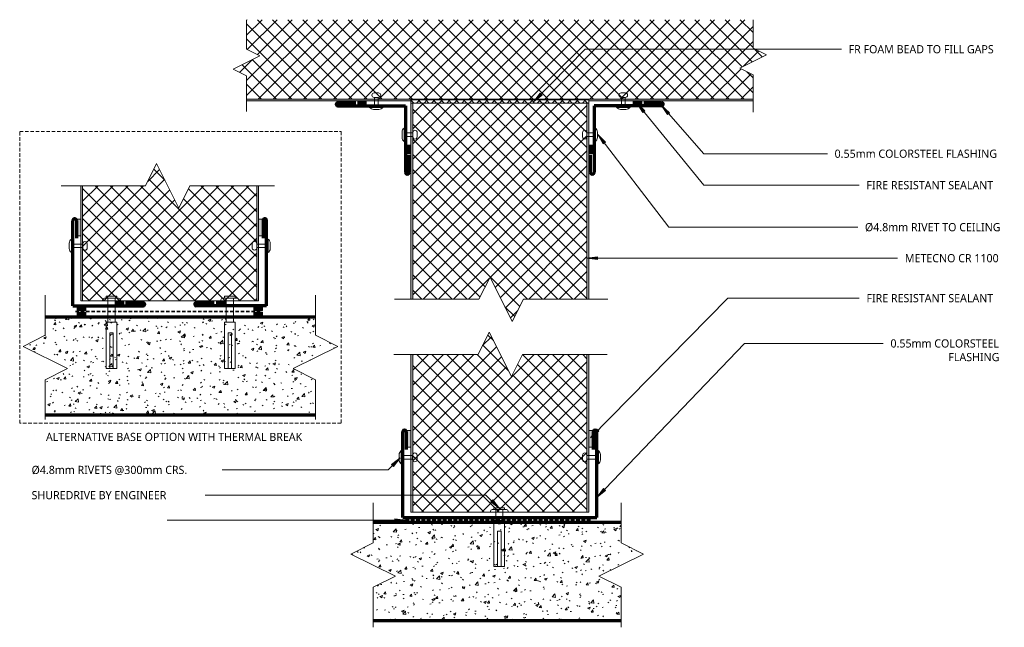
# Model space of a CAD drawing. Header units: millimetres. Extents: x -121 to 433, y -86 to 256.
import ezdxf

# ---------------------------------------------------------------- set-up
doc = ezdxf.new("R2010")
doc.units = ezdxf.units.MM
doc.linetypes.add('Dash Short', pattern=[3, 2, -1])
for name, color, linetype, lineweight in [('A-DETL', 90, 'Continuous', 13), ('A-DETL-GENF', 92, 'Continuous', 13), ('G-ANNO-TEXT', 231, 'Continuous', 9)]:
    doc.layers.add(name, color=color, linetype=linetype, lineweight=lineweight)
doc.styles.add('Yu Gothic', font='Yu Gothic.ttf', dxfattribs={"height": 4.6})
doc.styles.add('Yu Gothic_B', font='Yu Gothic.ttf', dxfattribs={"height": 4.6})
pattern_1 = [(50, (0, 0), (14.5753, -1.27516), [1.524, -16.764]), (355, (0, 0), (-2.8196, 15.2849), [1.219, -13.411]), (100.451, (1.215, -0.106), (11.7557, 14.0098), [1.295, -14.247]), (46.184, (0, 4.064), (21.6862, -3.3639), [2.286, -25.146]), (96.636, (1.807, 3.784), (18.9918, 19.7943), [1.943, -21.371]), (351.184, (0, 4.064), (18.992, 19.794), [1.829, -20.117]), (21, (2.032, 3.048), (12.12965, -8.18154), [1.524, -16.764]), (326, (2.032, 3.048), (4.9442, 14.7354), [1.219, -13.411]), (71.451, (3.043, 2.366), (17.0739, 6.554), [1.295, -14.247]), (37.5, (0, 0), (0.24723, 6.76433), [0.67056, -12.578, 0.67056, -12.944, -13.462]), (37.5, (0, 0), (0.24723, 6.76433), [-26.863, 0.67056, -12.791]), (7.5, (0, 0), (5.34566, 8.01431), [0.67056, -7.092, 0.67056, -12.273, -5.131]), (7.5, (0, 0), (5.34566, 8.01431), [-20.706, 0.67056, -4.46]), (327.5, (-4.531, 0), (10.84765, -0.45819), [0.67056, -4.409, 0.67056, -15.179, -21.031]), (327.5, (-4.531, 0), (10.84765, -0.45819), [-20.93, 0.67056, -20.361]), (317.5, (-6.563, 0), (11.85073, 2.0342), [0.67056, -5.933, 0.67056, -9.855, -14.935]), (317.5, (-6.563, 0), (11.85073, 2.0342), [-17.13, 0.67056, -14.265])]

# ---------------------------------------------------------------- blocks, each defined once
blk = doc.blocks.new('Fridge Freezer Panel_Vertical Section - 100mm-5833384-09 PARTITION 01')
at = {"layer": 'A-DETL-GENF'}
blk.add_hatch(color=256, dxfattribs=at).paths.add_polyline_path([(28.83, 100), (28.83, 99), (313.83, 99), (313.83, 100), (221.3, 100), (221.3, 99.5), (121.3, 99.5), (121.3, 100), (82.58, 100)])
h = blk.add_hatch(dxfattribs=at)
h.set_pattern_fill('FP_1', color=256, style=0, pattern_type=2)
h.set_pattern_definition([(225, (320.748, 309.943), (4.24264, -4.24264), []), (315, (320.748, 309.943), (4.24264, 4.24264), [])])
h.paths.add_polyline_path([(313.83, 99), (28.83, 99), (28.83, 85.31), (36.33, 81.56), (21.33, 74.06), (28.83, 70.31), (28.83, 54.32), (313.83, 54.32), (313.83, 70.94), (306.33, 74.69), (321.33, 82.19), (313.83, 85.94)])
for p, q in [((121.3, 100), (28.83, 100)), ((313.83, 100), (221.3, 100)), ((313.83, 99), (28.83, 99))]:
    blk.add_line(p, q, dxfattribs=at)
blk = doc.blocks.new('Break Line _M_ - Break Line _M_-5801159-09 PARTITION 01')
at = {"layer": 'A-DETL-GENF'}
for p, q in [((-7.5, 0), (-3.75, 7.5)), ((-3.75, 7.5), (3.75, -7.5)), ((-27.51, 0), (-7.5, 0)), ((3.75, -7.5), (7.5, 0)), ((7.5, 0), (24.11, 0))]:
    blk.add_line(p, q, dxfattribs=at)
blk = doc.blocks.new('Break Line _M_ - Break Line _M_-5847293-09 PARTITION 01')
at = {"layer": 'A-DETL-GENF'}
for p, q in [((6.25, 12.5), (-6.25, -12.5)), ((12.5, 0), (6.25, 12.5)), ((-12.5, 0), (-35, 0)), ((-6.25, -12.5), (-12.5, 0)), ((35, 0), (12.5, 0))]:
    blk.add_line(p, q, dxfattribs=at)
blk = doc.blocks.new('Break Line _M_ - Break Line _M_-5847231-09 PARTITION 01')
at = {"layer": 'A-DETL-GENF'}
for p, q in [((-12.5, 0), (-6.25, 12.5)), ((-6.25, 12.5), (6.25, -12.5)), ((-35, 0), (-12.5, 0)), ((6.25, -12.5), (12.5, 0)), ((12.5, 0), (35, 0))]:
    blk.add_line(p, q, dxfattribs=at)
blk = doc.blocks.new('Fridge Freezer Panel_Vertical Section - 100mm-5935560-09 PARTITION 01')
at = {"layer": 'A-DETL-GENF'}
h = blk.add_hatch(color=256, dxfattribs=at)
h.paths.add_polyline_path([(0, 1), (0, 0), (88.79, 0), (88.79, 1), (83.8, 1)])
h.paths.add_polyline_path([(0, 100), (0, 99), (88.79, 99), (88.79, 100), (83.8, 100)])
h.paths.add_polyline_path([(119.82, 99.48), (119.82, 99), (230.17, 99), (230.17, 100), (119.82, 100)])
h.paths.add_polyline_path([(119.82, 1), (119.82, 0), (230.17, 0), (230.17, 1)])
h = blk.add_hatch(dxfattribs=at)
h.set_pattern_fill('FP_3', color=256, style=0, pattern_type=2)
h.set_pattern_definition([(315, (21.536, 199.452), (4.24264, 4.24264), []), (45, (21.536, 199.452), (-4.24264, 4.24264), [])])
h.paths.add_polyline_path([(0, 37.18), (0, 1), (88.79, 1), (88.79, 37.18), (76.29, 43.43), (101.29, 55.93), (88.79, 62.18), (88.79, 99), (0, 99), (0, 55.93)])
h.paths.add_polyline_path([(107.32, 43.04), (119.82, 36.79), (119.82, 1), (230.17, 1), (230.17, 99), (119.82, 99), (119.82, 61.79), (132.32, 55.54), (119.82, 49.29)])
for p, q in [((88.79, 100), (0, 100)), ((0, 100), (0, 99)), ((230.17, 100), (119.82, 100)), ((88.79, 99), (0, 99)), ((0, 99), (0, 1)), ((230.17, 99), (119.82, 99)), ((0, 1), (0, 0)), ((0, 1), (88.79, 1)), ((0, 0), (36.58, 0)), ((45.99, 0), (88.79, 0)), ((119.82, 1), (230.17, 1)), ((119.82, 0), (230.17, 0))]:
    blk.add_line(p, q, dxfattribs=at)
blk = doc.blocks.new('Break Line _M_ - Break Line _M_-5525272-09 PARTITION 01')
at = {"layer": 'A-DETL-GENF'}
for p, q in [((-12.5, 0), (-6.25, 12.5)), ((-6.25, 12.5), (6.25, -12.5)), ((-60, 0), (-12.5, 0)), ((6.25, -12.5), (12.5, 0)), ((12.5, 0), (60, 0))]:
    blk.add_line(p, q, dxfattribs=at)
blk = doc.blocks.new('Break Line _M_ - Break Line _M_-5865543-09 PARTITION 01')
at = {"layer": 'A-DETL-GENF'}
for p, q in [((-12.5, 0), (-6.25, 12.5)), ((-6.25, 12.5), (6.25, -12.5)), ((-60, 0), (-12.5, 0)), ((6.25, -12.5), (12.5, 0)), ((12.5, 0), (60, 0))]:
    blk.add_line(p, q, dxfattribs=at)
blk = doc.blocks.new('Anchor Bolt - ShureDrive - ShureDrive-5582929-09 PARTITION 01')
at = {"layer": 'A-DETL-GENF'}
for p, q in [((-5, -15.9), (-5, -15.4)), ((-5, -15.9), (5, -15.9)), ((-4, -14.4), (-3, -14.4)), ((-3, -13.4), (3, -13.4)), ((-3, -14.4), (-3, -13.4)), ((3, -14.4), (-3, -14.4)), ((-2, -20.5), (-2, -14.4)), ((2, -20.5), (2, -14.4)), ((3, -14.4), (3, -13.4)), ((3, -14.4), (4, -14.4)), ((5, -15.9), (5, -15.4)), ((-3, -20.5), (3, -20.5)), ((-3, -20.5), (-3, -46.5)), ((3, -20.5), (3, -46.5)), ((-1, -26.5), (-1, -36.5)), ((1, -26.5), (-1, -26.5)), ((1, -26.5), (1, -36.5)), ((-1, -36.5), (-1, -46.5)), ((1, -46.5), (1, -36.5)), ((-3, -46.5), (3, -46.5))]:
    blk.add_line(p, q, dxfattribs=at)
for centre, start, end in [((-4, -15.4), 90, 180), ((4, -15.4), 360, 90)]:
    blk.add_arc(centre, 1, start, end, dxfattribs=at)
blk = doc.blocks.new('Break Line _M_ - Break Line _M_-V1-09 PARTITION 01')
at = {"layer": 'A-DETL-GENF'}
for p, q in [((-7.5, 0), (-3.75, 7.5)), ((-3.75, 7.5), (3.75, -7.5)), ((-23.49, 0), (-7.5, 0)), ((3.75, -7.5), (7.5, 0)), ((7.5, 0), (28.61, 0))]:
    blk.add_line(p, q, dxfattribs=at)
blk = doc.blocks.new('Pop Rivets - Rivet-5864383-09 PARTITION 01')
at = {"layer": 'A-DETL-GENF'}
for p, q in [((3.77, 0), (-3.77, 0)), ((-1.5, 1.16), (1.5, 1.16)), ((-1, -5.59), (-1, 0)), ((1, -5.59), (1, 0)), ((1.17, -5.59), (-1.24, -5.59)), ((-1.24, -8.09), (1.17, -8.09))]:
    blk.add_line(p, q, dxfattribs=at)
for centre, radius, start, end in [((-1.5, -1.65), 2.8, 90, 144), ((1.5, -1.65), 2.8, 36, 90), ((-1.24, -6.84), 1.25, 90, 270), ((1.17, -6.84), 1.25, 270, 90)]:
    blk.add_arc(centre, radius, start, end, dxfattribs=at)
blk = doc.blocks.new('Pop Rivets - Rivet-5864513-09 PARTITION 01')
at = {"layer": 'A-DETL-GENF'}
for p, q in [((3.77, 0), (-3.77, 0)), ((-1.5, 1.16), (1.5, 1.16)), ((-1, -4.76), (-1, 0)), ((1, -4.76), (1, 0)), ((1.17, -4.76), (-1.24, -4.76)), ((-1.24, -7.26), (1.17, -7.26))]:
    blk.add_line(p, q, dxfattribs=at)
for centre, radius, start, end in [((-1.5, -1.65), 2.8, 90, 144), ((1.5, -1.65), 2.8, 36, 90), ((-1.24, -6.01), 1.25, 90, 270), ((1.17, -6.01), 1.25, 270, 90)]:
    blk.add_arc(centre, radius, start, end, dxfattribs=at)
blk = doc.blocks.new('Pop Rivets - Rivet-5864472-09 PARTITION 01')
at = {"layer": 'A-DETL-GENF'}
for p, q in [((-1.24, 7.39), (1.17, 7.39)), ((1.17, 4.89), (-1.24, 4.89)), ((-1, 4.89), (-1, 0)), ((1, 4.89), (1, 0)), ((3.77, 0), (-3.77, 0)), ((-1.5, -1.16), (1.5, -1.16))]:
    blk.add_line(p, q, dxfattribs=at)
for centre, radius, start, end in [((-1.24, 6.14), 1.25, 90, 270), ((1.17, 6.14), 1.25, 270, 90), ((-1.5, 1.65), 2.8, 216, 270), ((1.5, 1.65), 2.8, 270, 324)]:
    blk.add_arc(centre, radius, start, end, dxfattribs=at)
blk = doc.blocks.new('Pop Rivets - Rivet-5864554-09 PARTITION 01')
at = {"layer": 'A-DETL-GENF'}
for p, q in [((-1.24, 8.09), (1.17, 8.09)), ((1.17, 5.59), (-1.24, 5.59)), ((-1, 5.59), (-1, 0)), ((1, 5.59), (1, 0)), ((3.77, 0), (-3.77, 0)), ((-1.5, -1.16), (1.5, -1.16))]:
    blk.add_line(p, q, dxfattribs=at)
for centre, radius, start, end in [((-1.24, 6.84), 1.25, 90, 270), ((1.17, 6.84), 1.25, 270, 90), ((-1.5, 1.65), 2.8, 216, 270), ((1.5, 1.65), 2.8, 270, 324)]:
    blk.add_arc(centre, radius, start, end, dxfattribs=at)
blk = doc.blocks.new('Break Line _M_ - Break Line _M_-5876641-09 PARTITION 01')
at = {"layer": 'A-DETL-GENF'}
for p, q in [((6.25, 12.5), (-6.25, -12.5)), ((12.5, 0), (6.25, 12.5)), ((-12.5, 0), (-35, 0)), ((-6.25, -12.5), (-12.5, 0)), ((35, 0), (12.5, 0))]:
    blk.add_line(p, q, dxfattribs=at)
blk = doc.blocks.new('Break Line _M_ - Break Line _M_-5876721-09 PARTITION 01')
at = {"layer": 'A-DETL-GENF'}
for p, q in [((-12.5, 0), (-6.25, 12.5)), ((-6.25, 12.5), (6.25, -12.5)), ((-35, 0), (-12.5, 0)), ((6.25, -12.5), (12.5, 0)), ((12.5, 0), (35, 0))]:
    blk.add_line(p, q, dxfattribs=at)
blk = doc.blocks.new('Fridge Freezer Panel_Vertical Section - 100mm-5935626-09 PARTITION 01')
at = {"layer": 'A-DETL-GENF'}
h = blk.add_hatch(color=256, dxfattribs=at)
h.paths.add_polyline_path([(0, 1), (0, 0), (36.53, 0), (36.53, 0.06), (45.95, 0.06), (45.95, 0), (64.64, 0), (64.64, 1)])
h.paths.add_polyline_path([(0, 99), (64.64, 99), (64.64, 100), (45.95, 100), (45.95, 99.94), (36.53, 99.94), (36.53, 100), (0, 100), (0, 99.94)])
h = blk.add_hatch(dxfattribs=at)
h.set_pattern_fill('FP_4', color=256, style=0, pattern_type=2)
h.set_pattern_definition([(315, (-97.494, 13.744), (4.24264, 4.24264), []), (45, (-97.494, 13.744), (-4.24264, 4.24264), [])])
h.paths.add_polyline_path([(0, 80.7), (0, 1), (64.64, 1), (64.64, 38.61), (52.14, 44.86), (77.14, 57.36), (64.64, 63.61), (64.64, 99), (0, 99)])
for p, q in [((36.53, 100), (0, 100)), ((0, 100), (0, 99)), ((64.64, 100), (45.95, 100)), ((64.64, 99), (0, 99)), ((0, 99), (0, 80.7)), ((0, 75.83), (0, 1)), ((0, 1), (0, 0)), ((0, 1), (64.64, 1)), ((0, 0), (36.53, 0)), ((45.95, 0), (64.64, 0))]:
    blk.add_line(p, q, dxfattribs=at)
blk = doc.blocks.new('Anchor Bolt - ShureDrive - ShureDrive-5927878-09 PARTITION 01')
at = {"layer": 'A-DETL-GENF'}
for p, q in [((-5, -8.4), (-5, -7.9)), ((-5, -8.4), (2.1, -8.4)), ((-4, -6.9), (-3, -6.9)), ((-3, -5.9), (3, -5.9)), ((-3, -6.9), (-3, -5.9)), ((3, -6.9), (-3, -6.9)), ((-2, -20.5), (-2, -6.9)), ((2, -20.5), (2, -6.9)), ((3, -6.9), (3, -5.9)), ((3, -6.9), (4, -6.9)), ((5, -8.4), (5, -7.9)), ((-3, -20.5), (3, -20.5)), ((-3, -20.5), (-3, -46.5)), ((3, -20.5), (3, -46.5)), ((-1, -26.5), (-1, -36.5)), ((1, -26.5), (-1, -26.5)), ((1, -26.5), (1, -36.5)), ((-1, -36.5), (-1, -46.5)), ((1, -46.5), (1, -36.5)), ((-3, -46.5), (3, -46.5))]:
    blk.add_line(p, q, dxfattribs=at)
for centre, start, end in [((-4, -7.9), 90, 180), ((4, -7.9), 360, 90)]:
    blk.add_arc(centre, 1, start, end, dxfattribs=at)
blk = doc.blocks.new('Anchor Bolt - ShureDrive - ShureDrive-5927920-09 PARTITION 01')
at = {"layer": 'A-DETL-GENF'}
for p, q in [((-3, 20.5), (-3, 46.5)), ((-3, 46.5), (3, 46.5)), ((-1, 36.5), (-1, 46.5)), ((1, 46.5), (1, 36.5)), ((3, 20.5), (3, 46.5)), ((-1, 26.5), (-1, 36.5)), ((1, 26.5), (1, 36.5)), ((1, 26.5), (-1, 26.5)), ((-3, 20.5), (3, 20.5)), ((-2, 20.5), (-2, 6.9)), ((2, 20.5), (2, 6.9)), ((-5, 8.4), (5, 8.4)), ((-5, 8.4), (-5, 7.9)), ((-4, 6.9), (-3, 6.9)), ((3, 6.9), (-3, 6.9)), ((-3, 6.9), (-3, 5.9)), ((-3, 5.9), (3, 5.9)), ((3, 6.9), (3, 5.9)), ((3, 6.9), (4, 6.9)), ((5, 8.4), (5, 7.9))]:
    blk.add_line(p, q, dxfattribs=at)
for centre, start, end in [((-4, 7.9), 180, 270), ((4, 7.9), 270, 0)]:
    blk.add_arc(centre, 1, start, end, dxfattribs=at)
blk = doc.blocks.new('Pop Rivets - Rivet-5920543-09 PARTITION 01')
at = {"layer": 'A-DETL-GENF'}
for p, q in [((-1.24, 8.92), (1.17, 8.92)), ((1.17, 6.42), (-1.24, 6.42)), ((-1, 6.42), (-1, 0)), ((1, 6.42), (1, 0)), ((3.77, 0), (-3.77, 0)), ((-1.5, -1.16), (1.5, -1.16))]:
    blk.add_line(p, q, dxfattribs=at)
for centre, radius, start, end in [((-1.24, 7.67), 1.25, 90, 270), ((1.17, 7.67), 1.25, 270, 90), ((-1.5, 1.65), 2.8, 216, 270), ((1.5, 1.65), 2.8, 270, 324)]:
    blk.add_arc(centre, radius, start, end, dxfattribs=at)
blk = doc.blocks.new('Pop Rivets - Rivet-5920404-09 PARTITION 01')
at = {"layer": 'A-DETL-GENF'}
for p, q in [((3.77, 0), (-3.77, 0)), ((-1.5, 1.16), (1.5, 1.16)), ((-1, -6.42), (-1, 0)), ((1, -6.42), (1, 0)), ((1.17, -6.42), (-1.24, -6.42)), ((-1.24, -8.92), (1.17, -8.92))]:
    blk.add_line(p, q, dxfattribs=at)
for centre, radius, start, end in [((-1.5, -1.65), 2.8, 90, 144), ((1.5, -1.65), 2.8, 36, 90), ((-1.24, -7.67), 1.25, 90, 270), ((1.17, -7.67), 1.25, 270, 90)]:
    blk.add_arc(centre, radius, start, end, dxfattribs=at)
blk = doc.blocks.new('Break Line _M_ - Break Line _M_-5877373-09 PARTITION 01')
at = {"layer": 'A-DETL-GENF'}
for p, q in [((-12.5, 0), (-6.25, 12.5)), ((-6.25, 12.5), (6.25, -12.5)), ((-60, 0), (-12.5, 0)), ((6.25, -12.5), (12.5, 0)), ((12.5, 0), (60, 0))]:
    blk.add_line(p, q, dxfattribs=at)

msp = doc.modelspace()

# ---------------------------------------------------------------- hatches: boundary and pattern name
at = {"layer": 'A-DETL-GENF'}
for points in [[(74.32, 207.91), (74.32, 209.74), (69.52, 209.74), (69.52, 207.91)], [(229.32, 207.91), (229.32, 209.74), (224.51, 209.74), (224.51, 207.91)], [(99.16, 180.26), (99.16, 185.06), (97.24, 185.06), (97.24, 180.26)], [(201.59, 180.26), (201.59, 185.06), (199.67, 185.06), (199.67, 180.26)], [(-86.2, 134.03), (-86.2, 143.44), (-88.35, 143.44), (-88.35, 134.03)], [(15.84, 134.03), (15.84, 143.44), (13.68, 143.44), (13.68, 134.03)], [(-62.08, 95.52), (-62.08, 97.49), (-66.96, 97.49), (-66.96, 95.52)], [(-5.09, 95.52), (-5.09, 97.49), (-9.96, 97.49), (-9.96, 95.52)], [(-83.53, 92.03), (-83.53, 94), (-88.41, 94), (-88.41, 92.03)], [(-83.53, 89.03), (-83.53, 91.01), (-88.41, 91.01), (-88.41, 89.03)], [(15.9, 92.03), (15.9, 94), (11.02, 94), (11.02, 92.03)], [(15.9, 89.03), (15.9, 91.01), (11.02, 91.01), (11.02, 89.03)], [(99.38, 15.04), (99.38, 24.45), (97.23, 24.45), (97.23, 15.04)], [(201.61, 15.04), (201.61, 24.45), (199.45, 24.45), (199.45, 15.04)]]:
    msp.add_hatch(color=9, dxfattribs=at).paths.add_polyline_path(points)
h = msp.add_hatch(dxfattribs=at)
h.set_pattern_fill('FP_5', color=252, style=0, pattern_type=2)
h.set_pattern_definition([(45, (0, 0), (-2.12132, 2.12132), []), (135, (0, 0), (-2.12132, -2.12132), [])])
h.paths.add_polyline_path([(199.45, 208.63), (199.45, 210.44), (99.45, 210.44), (99.45, 208.63)])
h = msp.add_hatch(dxfattribs=at)
h.set_pattern_fill('FP_2', color=9, style=0, pattern_type=2)
h.set_pattern_definition(pattern_1)
h.paths.add_polyline_path([(-106.26, 33.21), (45.71, 33.21), (45.71, 53.06), (33.21, 59.31), (58.21, 71.81), (45.71, 78.06), (45.71, 88.21), (-106.26, 88.21), (-106.26, 78.06), (-118.76, 71.81), (-93.76, 59.31), (-106.26, 53.06)])
h = msp.add_hatch(dxfattribs=at)
h.set_pattern_fill('FP_2', color=9, style=0, pattern_type=2)
h.set_pattern_definition(pattern_1)
h.paths.add_polyline_path([(217.67, -82.38), (217.67, -63.79), (205.17, -57.54), (230.17, -45.04), (217.67, -38.79), (217.67, -27.38), (78.2, -27.38), (78.2, -38.79), (65.7, -45.04), (90.7, -57.54), (78.2, -63.79), (78.2, -82.38), (205.17, -82.38)])
at = {"layer": 'G-ANNO-TEXT'}
for points in [[(168.49, 209.52), (173.26, 213.24), (172.14, 214.35)], [(226.69, 208.46), (229.88, 203.32), (231.1, 204.32)], [(240.3, 207.25), (243.69, 202.23), (244.87, 203.28)], [(204.59, 190.96), (207.62, 185.72), (208.87, 186.68)], [(198.45, 121.42), (204.45, 120.63), (204.45, 122.21)], [(200.37, 20.3), (205.14, 24.02), (204.02, 25.13)], [(93.29, 9.12), (88.52, 5.4), (89.65, 4.29)], [(204.17, -13.07), (208.9, -9.28), (207.76, -8.19)], [(149.25, -19.37), (145.5, -14.62), (144.39, -15.76)], [(96.37, -25.97), (90.37, -25.18), (90.37, -26.76)]]:
    msp.add_hatch(color=7, dxfattribs=at).paths.add_polyline_path(points)

# ---------------------------------------------------------------- linework, layer by layer
at = {"layer": 'A-DETL', "lineweight": 70}
for p, q in [((58.38, 209.01), (68.38, 209.01)), ((58.38, 207.12), (96.38, 207.12)), ((96.38, 207.12), (96.38, 169.63)), ((240.45, 207.12), (202.45, 207.12)), ((202.45, 207.12), (202.45, 169.63)), ((240.45, 209.01), (230.45, 209.01)), ((98.38, 169.63), (98.38, 179.63)), ((200.45, 169.63), (200.45, 179.63)), ((-90.78, 94.61), (-90.78, 142.68)), ((-88.77, 142.68), (-88.77, 132.68)), ((16.26, 142.68), (16.26, 132.68)), ((18.26, 94.61), (18.26, 142.68)), ((-90.78, 94.61), (-51.21, 94.61)), ((-51.21, 96.35), (-61.21, 96.35)), ((-21.31, 96.35), (-11.31, 96.35)), ((18.26, 94.61), (-21.31, 94.61)), ((45.71, 88.21), (-106.26, 88.21)), ((-106.26, 33.21), (45.71, 33.21)), ((94.8, -24.42), (94.8, 23.69)), ((96.8, 23.69), (96.8, 13.69)), ((202.03, 23.69), (202.03, 13.69)), ((204.03, -24.42), (204.03, 23.69)), ((217.67, -27.38), (78.2, -27.38)), ((94.8, -24.42), (204.03, -24.42)), ((78.2, -82.38), (217.67, -82.38))]:
    msp.add_line(p, q, dxfattribs=at)
at = {"layer": 'A-DETL'}
for p, q in [((74.32, 209.74), (69.52, 209.74)), ((69.52, 209.74), (69.52, 207.91)), ((69.52, 207.91), (74.32, 207.91)), ((74.32, 207.91), (74.32, 209.74)), ((199.45, 210.44), (99.45, 210.44)), ((99.45, 210.44), (99.45, 208.63)), ((99.45, 208.63), (199.45, 208.63)), ((199.45, 208.63), (199.45, 210.44)), ((229.32, 209.74), (224.51, 209.74)), ((224.51, 209.74), (224.51, 207.91)), ((224.51, 207.91), (229.32, 207.91)), ((229.32, 207.91), (229.32, 209.74)), ((97.24, 185.06), (97.24, 180.26)), ((99.16, 185.06), (97.24, 185.06)), ((99.16, 180.26), (99.16, 185.06)), ((201.59, 185.06), (199.67, 185.06)), ((199.67, 185.06), (199.67, 180.26)), ((201.59, 180.26), (201.59, 185.06)), ((97.24, 180.26), (99.16, 180.26)), ((199.67, 180.26), (201.59, 180.26)), ((-86.2, 143.44), (-88.35, 143.44)), ((-88.35, 143.44), (-88.35, 134.03)), ((-86.2, 134.03), (-86.2, 143.44)), ((13.68, 143.44), (13.68, 134.03)), ((15.84, 143.44), (13.68, 143.44)), ((15.84, 134.03), (15.84, 143.44)), ((-88.35, 134.03), (-86.2, 134.03)), ((13.68, 134.03), (15.84, 134.03)), ((-62.08, 97.49), (-66.96, 97.49)), ((-66.96, 97.49), (-66.96, 95.52)), ((-66.96, 95.52), (-62.08, 95.52)), ((-62.08, 95.52), (-62.08, 97.49)), ((-9.96, 97.49), (-9.96, 95.52)), ((-9.96, 95.52), (-5.09, 95.52)), ((-5.09, 95.52), (-5.09, 97.49)), ((-83.53, 94), (-88.41, 94)), ((-88.41, 94), (-88.41, 92.03)), ((-88.41, 92.03), (-83.53, 92.03)), ((-83.53, 91.01), (-88.41, 91.01)), ((-88.41, 91.01), (-88.41, 89.03)), ((-88.41, 89.03), (-83.53, 89.03)), ((-83.53, 92.03), (-83.53, 94)), ((-83.53, 89.03), (-83.53, 91.01)), ((15.9, 94), (11.02, 94)), ((11.02, 94), (11.02, 92.03)), ((11.02, 92.03), (15.9, 92.03)), ((15.9, 91.01), (11.02, 91.01)), ((11.02, 91.01), (11.02, 89.03)), ((11.02, 89.03), (15.9, 89.03)), ((15.9, 92.03), (15.9, 94)), ((15.9, 89.03), (15.9, 91.01)), ((99.38, 24.45), (97.23, 24.45)), ((97.23, 24.45), (97.23, 15.04)), ((99.38, 15.04), (99.38, 24.45)), ((199.45, 24.45), (199.45, 15.04)), ((201.61, 24.45), (199.45, 24.45)), ((201.61, 15.04), (201.61, 24.45)), ((97.23, 15.04), (99.38, 15.04)), ((199.45, 15.04), (201.61, 15.04)), ((78.2, -27.38), (217.67, -27.38))]:
    msp.add_line(p, q, dxfattribs=at)
at = {"layer": 'A-DETL', "linetype": 'Dash Short'}
for p, q in [((-120.68, 28.5), (-120.68, 192.73)), ((-120.68, 192.73), (60.13, 192.73)), ((60.13, 192.73), (60.13, 28.5)), ((60.13, 28.5), (-120.68, 28.5))]:
    msp.add_line(p, q, dxfattribs=at)
at = {"layer": 'A-DETL', "linetype": 'Dash Short', "lineweight": 35}
for p, q in [((-89.33, 91.51), (15.67, 91.51)), ((96.38, -25.8), (201.38, -25.8))]:
    msp.add_line(p, q, dxfattribs=at)
at = {"layer": 'A-DETL', "lineweight": 70}
for centre, radius, start, end in [((58.38, 208.06), 0.944, 90, 270), ((240.45, 208.06), 0.944, 270, 90), ((97.38, 169.63), 1, 180, 0), ((201.45, 169.63), 1, 180, 0), ((-89.77, 142.68), 1, 0, 180), ((17.26, 142.68), 1, 0, 180), ((-51.21, 95.48), 0.873, 270, 90), ((-21.31, 95.48), 0.873, 90, 270), ((95.8, 23.69), 1, 0, 180), ((203.03, 23.69), 1, 0, 180)]:
    msp.add_arc(centre, radius, start, end, dxfattribs=at)
at = {"layer": 'G-ANNO-TEXT', "color": 7}
for p, q in [((168.49, 209.52), (197.5, 239)), ((197.5, 239), (339.73, 239)), ((339.73, 239), (341.59, 239)), ((172.14, 214.35), (168.49, 209.52)), ((168.49, 209.52), (173.26, 213.24)), ((173.26, 213.24), (172.14, 214.35)), ((226.69, 208.46), (229.88, 203.32)), ((231.1, 204.32), (226.69, 208.46)), ((226.69, 208.46), (264.22, 162.55)), ((240.3, 207.25), (243.69, 202.23)), ((244.87, 203.28), (240.3, 207.25)), ((240.3, 207.25), (264.22, 180.22)), ((229.88, 203.32), (231.1, 204.32)), ((243.69, 202.23), (244.87, 203.28)), ((204.59, 190.96), (207.62, 185.72)), ((208.87, 186.68), (204.59, 190.96)), ((204.59, 190.96), (244.54, 138.87)), ((207.62, 185.72), (208.87, 186.68)), ((264.22, 180.22), (326.95, 180.22)), ((326.95, 180.22), (333.7, 180.22)), ((264.22, 162.55), (317.89, 162.55)), ((317.89, 162.55), (351.62, 162.55)), ((244.54, 138.87), (338.99, 138.87)), ((338.99, 138.87), (350.77, 138.87)), ((204.45, 122.21), (198.45, 121.42)), ((204.45, 120.63), (204.45, 122.21)), ((198.45, 121.42), (204.45, 120.63)), ((198.45, 121.42), (347.44, 121.42)), ((347.44, 121.42), (373.24, 121.42)), ((200.37, 20.3), (277.69, 98.94)), ((277.69, 98.94), (334.3, 98.94)), ((334.3, 98.94), (351.63, 98.94)), ((204.17, -13.07), (287.16, 73.46)), ((287.16, 73.46), (334.3, 73.46)), ((334.3, 73.46), (365.13, 73.46)), ((204.02, 25.13), (200.37, 20.3)), ((200.37, 20.3), (205.14, 24.02)), ((205.14, 24.02), (204.02, 25.13)), ((93.29, 9.12), (86.56, 2.28)), ((93.29, 9.12), (88.52, 5.4)), ((89.65, 4.29), (93.29, 9.12)), ((37.79, 2.28), (-22.51, 2.28)), ((86.56, 2.28), (37.79, 2.28)), ((88.52, 5.4), (89.65, 4.29)), ((207.76, -8.19), (204.17, -13.07)), ((204.17, -13.07), (208.9, -9.28)), ((208.9, -9.28), (207.76, -8.19)), ((33.4, -11.93), (-30.44, -11.93)), ((141.59, -11.93), (33.4, -11.93)), ((149.25, -19.37), (141.59, -11.93)), ((145.5, -14.62), (144.39, -15.76)), ((144.39, -15.76), (149.25, -19.37)), ((149.25, -19.37), (145.5, -14.62)), ((-37.59, -25.97), (-37.72, -25.97)), ((96.37, -25.97), (-37.59, -25.97)), ((96.37, -25.97), (90.37, -25.18)), ((90.37, -25.18), (90.37, -26.76)), ((90.37, -26.76), (96.37, -25.97))]:
    msp.add_line(p, q, dxfattribs=at)

# ---------------------------------------------------------------- block references
at = {"layer": 'A-DETL-GENF'}
for name, p, rotation in [('Fridge Freezer Panel_Vertical Section - 100mm-5833384-09 PARTITION 01', (320.75, 309.94), 180), ('Break Line _M_ - Break Line _M_-5801159-09 PARTITION 01', (6.92, 231.51), 89.99999999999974), ('Break Line _M_ - Break Line _M_-V1-09 PARTITION 01', (291.92, 232.13), 270.0000000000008), ('Pop Rivets - Rivet-5864383-09 PARTITION 01', (79.92, 206.29), 180), ('Fridge Freezer Panel_Vertical Section - 100mm-5935560-09 PARTITION 01', (199.45, -21.54), 89.99999999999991), ('Pop Rivets - Rivet-5864472-09 PARTITION 01', (95.56, 190.87), 269.9999999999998), ('Pop Rivets - Rivet-5864513-09 PARTITION 01', (203.21, 190.87), 269.9999999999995), ('Fridge Freezer Panel_Vertical Section - 100mm-5935626-09 PARTITION 01', (13.74, 97.49), 89.99999999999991), ('Pop Rivets - Rivet-5920404-09 PARTITION 01', (-91.61, 128.36), 89.99999999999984), ('Pop Rivets - Rivet-5920543-09 PARTITION 01', (19.1, 128.36), 90.00000000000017), ('Break Line _M_ - Break Line _M_-5865543-09 PARTITION 01', (150.16, 98.28), 180), ('Break Line _M_ - Break Line _M_-5876641-09 PARTITION 01', (-106.26, 65.56), 269.9999999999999), ('Anchor Bolt - ShureDrive - ShureDrive-5927920-09 PARTITION 01', (-2.44, 105.89), 180), ('Break Line _M_ - Break Line _M_-5876721-09 PARTITION 01', (45.71, 65.56), 269.9999999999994), ('Pop Rivets - Rivet-5920404-09 PARTITION 01', (93.96, 9.38), 89.99999999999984), ('Pop Rivets - Rivet-5920543-09 PARTITION 01', (204.87, 9.38), 90.00000000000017), ('Break Line _M_ - Break Line _M_-5847293-09 PARTITION 01', (78.2, -51.29), 269.9999999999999), ('Break Line _M_ - Break Line _M_-5847231-09 PARTITION 01', (217.67, -51.29), 269.9999999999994)]:
    msp.add_blockref(name, p, dxfattribs=dict(at, rotation=rotation))
for name, p in [('Pop Rivets - Rivet-5864554-09 PARTITION 01', (218.91, 206.29)), ('Break Line _M_ - Break Line _M_-5877373-09 PARTITION 01', (-37.37, 162.13)), ('Anchor Bolt - ShureDrive - ShureDrive-5927878-09 PARTITION 01', (-69.06, 105.89)), ('Break Line _M_ - Break Line _M_-5525272-09 PARTITION 01', (149.77, 67.26)), ('Anchor Bolt - ShureDrive - ShureDrive-5582929-09 PARTITION 01', (149.15, -5.63))]:
    msp.add_blockref(name, p, dxfattribs=at)

# ---------------------------------------------------------------- texts
at = {"layer": 'G-ANNO-TEXT', "color": 7, "char_height": 4.6, "attachment_point": 1, "bg_fill": 3, "box_fill_scale": 1.25, "bg_fill_color": 9, "bg_fill_true_color": 13158600, "bg_fill_transparency": 0}
for s, insert, width, style in [('FR FOAM BEAD TO FILL GAPS', (345.65, 241.3), 104.059, 'Yu Gothic'), ('0.55mm COLORSTEEL FLASHING', (337.76, 182.52), 113.6793, 'Yu Gothic'), ('FIRE RESISTANT SEALANT', (355.68, 164.85), 91.8734, 'Yu Gothic'), ('Ø4.8mm RIVET TO CEILING', (354.83, 141.17), 92.9958, 'Yu Gothic'), ('METECNO CR 1100', (377.3, 123.72), 65.7384, 'Yu Gothic'), ('FIRE RESISTANT SEALANT', (355.7, 101.24), 91.8734, 'Yu Gothic'), ('0.55mm COLORSTEEL ', (369.19, 75.76), 75.519, 'Yu Gothic'), ('FLASHING', (401.74, 68.08), 36.0759, 'Yu Gothic'), ('ALTERNATIVE BASE OPTION WITH THERMAL BREAK', (-105.9, 23.14), 190.1603, 'Yu Gothic_B'), ('SHUREDRIVE BY ENGINEER', (-114.02, -9.63), 96.3628, 'Yu Gothic')]:
    msp.add_mtext(s, dxfattribs=dict(at, insert=insert, width=width, style=style))

# ---------------------------------------------------------------- next in the draw order: texts
at = {"layer": 'G-ANNO-TEXT', "color": 7, "insert": (-114.02, 4.58), "char_height": 4.6, "width": 105.9831, "attachment_point": 1, "style": 'Yu Gothic', "bg_fill": 3, "box_fill_scale": 1.25, "bg_fill_color": 9, "bg_fill_true_color": 13158600, "bg_fill_transparency": 0}
msp.add_mtext('Ø4.8mm RIVETS @300mm CRS.', dxfattribs=at)

doc.saveas('drawing.dxf')
